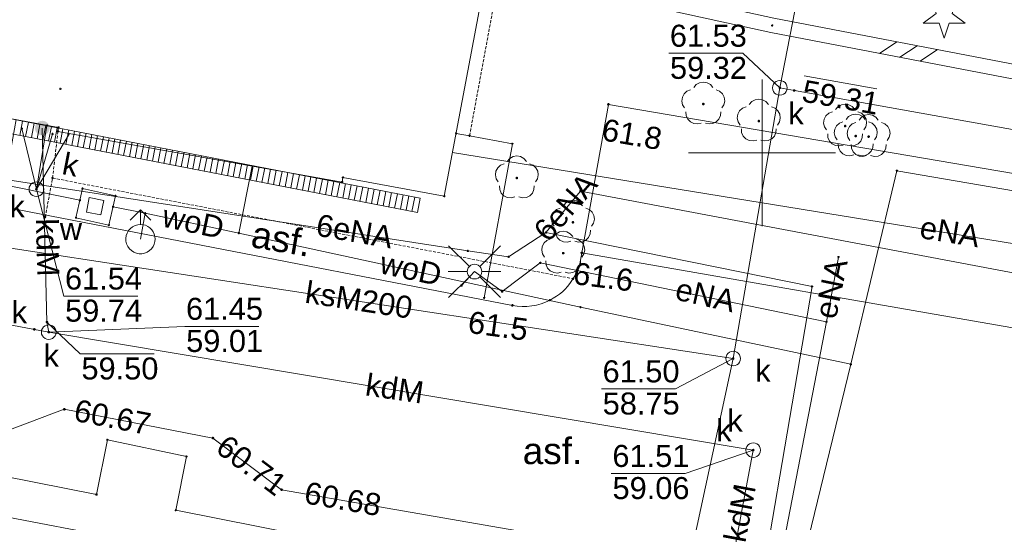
# Paper-space layout 'A-01 PLAN SYTUACYJNY' of a CAD drawing. Header units: millimetres. Extents: x 0 to 900, y 0 to 750.
# Tile 65 of 105: x 545 to 612, y 467 to 502. Entities that reach past the tile are written whole.
import ezdxf
from ezdxf.xclip import XClip

# ---------------------------------------------------------------- set-up
doc = ezdxf.new("R2010")
doc.units = ezdxf.units.MM
doc.header["$MEASUREMENT"] = 0
doc.header["$XCLIPFRAME"] = 0
doc.linetypes.add('PRZER2-1', pattern=[1.5, 1, -0.5])
doc.linetypes.add('PRZER3-1', pattern=[4000, 3000, -1000])
doc.layers.add('A_mapa_Nr_pióra__2', color=8, linetype='Continuous', lineweight=13)
doc.layers.add('A_podrys', color=7, linetype='Continuous')
doc.styles.add('STYL_AUTOMATYCZNY_1', font='arial.ttf')

# ---------------------------------------------------------------- blocks, each defined once
blk = doc.blocks.new('Rysunek_3_3', base_point=(-1239.757, 488.381))
at = {"layer": 'A_mapa_Nr_pióra__2', "linetype": 'Continuous', "lineweight": 13}
for points in [[(596.619, 496.999), (596.622, 496.975), (596.631, 496.954), (596.645, 496.935), (596.664, 496.921), (596.685, 496.912), (596.709, 496.909), (596.732, 496.912), (596.754, 496.921), (596.772, 496.935), (596.787, 496.954), (596.796, 496.975), (596.799, 496.999), (596.796, 497.022), (596.787, 497.044), (596.772, 497.062), (596.754, 497.077), (596.732, 497.086), (596.709, 497.089), (596.685, 497.086), (596.664, 497.077), (596.645, 497.062), (596.631, 497.044), (596.622, 497.022)], [(597.602, 496.817), (597.605, 496.794), (597.614, 496.772), (597.628, 496.754), (597.647, 496.739), (597.669, 496.73), (597.692, 496.727), (597.715, 496.73), (597.737, 496.739), (597.756, 496.754), (597.77, 496.772), (597.779, 496.794), (597.782, 496.817), (597.779, 496.841), (597.77, 496.862), (597.756, 496.881), (597.737, 496.895), (597.715, 496.904), (597.692, 496.907), (597.669, 496.904), (597.647, 496.895), (597.628, 496.881), (597.614, 496.862), (597.605, 496.841)], [(584.947, 495.875), (584.95, 495.852), (584.959, 495.83), (584.974, 495.812), (584.992, 495.798), (585.014, 495.789), (585.037, 495.785), (585.06, 495.789), (585.082, 495.798), (585.101, 495.812), (585.115, 495.83), (585.124, 495.852), (585.127, 495.875), (585.124, 495.899), (585.115, 495.92), (585.101, 495.939), (585.082, 495.953), (585.06, 495.962), (585.037, 495.965), (585.014, 495.962), (584.992, 495.953), (584.974, 495.939), (584.959, 495.92), (584.95, 495.899)], [(591.497, 495.805), (591.525, 495.81), (591.55, 495.823), (591.57, 495.843), (591.583, 495.868), (591.587, 495.895), (591.583, 495.923), (591.57, 495.948), (591.55, 495.968), (591.525, 495.981), (591.497, 495.985), (591.469, 495.981), (591.444, 495.968), (591.424, 495.948), (591.412, 495.923), (591.407, 495.895), (591.412, 495.868), (591.424, 495.843), (591.444, 495.823), (591.469, 495.81)], [(545.977, 494.255), (545.994, 494.126), (546.044, 494.005), (546.124, 493.902), (546.227, 493.822), (546.348, 493.773), (546.477, 493.755), (546.607, 493.773), (546.727, 493.822), (546.831, 493.902), (546.91, 494.005), (546.96, 494.126), (546.977, 494.255), (546.96, 494.385), (546.91, 494.505), (546.831, 494.609), (546.727, 494.688), (546.607, 494.738), (546.477, 494.755), (546.348, 494.738), (546.227, 494.688), (546.124, 494.609), (546.044, 494.505), (545.994, 494.385)], [(595.277, 494.645), (595.305, 494.65), (595.33, 494.663), (595.35, 494.683), (595.363, 494.708), (595.367, 494.735), (595.363, 494.763), (595.35, 494.788), (595.33, 494.808), (595.305, 494.821), (595.277, 494.825), (595.249, 494.821), (595.224, 494.808), (595.204, 494.788), (595.192, 494.763), (595.187, 494.735), (595.192, 494.708), (595.204, 494.683), (595.224, 494.663), (595.249, 494.65)], [(601.157, 494.305), (601.185, 494.31), (601.21, 494.323), (601.23, 494.343), (601.243, 494.368), (601.247, 494.395), (601.243, 494.423), (601.23, 494.448), (601.21, 494.468), (601.185, 494.481), (601.157, 494.485), (601.129, 494.481), (601.104, 494.468), (601.084, 494.448), (601.072, 494.423), (601.067, 494.395), (601.072, 494.368), (601.084, 494.343), (601.104, 494.323), (601.129, 494.31)], [(601.877, 493.625), (601.905, 493.63), (601.93, 493.643), (601.95, 493.663), (601.963, 493.688), (601.967, 493.715), (601.963, 493.743), (601.95, 493.768), (601.93, 493.788), (601.905, 493.801), (601.877, 493.805), (601.849, 493.801), (601.824, 493.788), (601.804, 493.768), (601.792, 493.743), (601.787, 493.715), (601.792, 493.688), (601.804, 493.663), (601.824, 493.643), (601.849, 493.63)], [(602.757, 493.585), (602.785, 493.59), (602.81, 493.603), (602.83, 493.623), (602.843, 493.648), (602.847, 493.675), (602.843, 493.703), (602.83, 493.728), (602.81, 493.748), (602.785, 493.761), (602.757, 493.765), (602.729, 493.761), (602.704, 493.748), (602.684, 493.728), (602.672, 493.703), (602.667, 493.675), (602.672, 493.648), (602.684, 493.623), (602.704, 493.603), (602.729, 493.59)], [(578.797, 490.765), (578.825, 490.77), (578.85, 490.783), (578.87, 490.803), (578.883, 490.828), (578.887, 490.855), (578.883, 490.883), (578.87, 490.908), (578.85, 490.928), (578.825, 490.941), (578.797, 490.945), (578.769, 490.941), (578.744, 490.928), (578.724, 490.908), (578.712, 490.883), (578.707, 490.855), (578.712, 490.828), (578.724, 490.803), (578.744, 490.783), (578.769, 490.77)], [(545.987, 490.095), (545.99, 490.072), (545.999, 490.05), (546.014, 490.032), (546.032, 490.018), (546.054, 490.009), (546.077, 490.005), (546.1, 490.009), (546.122, 490.018), (546.141, 490.032), (546.155, 490.05), (546.164, 490.072), (546.167, 490.095), (546.164, 490.119), (546.155, 490.14), (546.141, 490.159), (546.122, 490.173), (546.1, 490.182), (546.077, 490.185), (546.054, 490.182), (546.032, 490.173), (546.014, 490.159), (545.999, 490.14), (545.99, 490.119)], [(582.617, 487.745), (582.645, 487.75), (582.67, 487.763), (582.69, 487.783), (582.703, 487.808), (582.707, 487.835), (582.703, 487.863), (582.69, 487.888), (582.67, 487.908), (582.645, 487.921), (582.617, 487.925), (582.589, 487.921), (582.564, 487.908), (582.544, 487.888), (582.532, 487.863), (582.527, 487.835), (582.532, 487.808), (582.544, 487.783), (582.564, 487.763), (582.589, 487.75)], [(581.957, 485.645), (581.985, 485.65), (582.01, 485.663), (582.03, 485.683), (582.043, 485.708), (582.047, 485.735), (582.043, 485.763), (582.03, 485.788), (582.01, 485.808), (581.985, 485.821), (581.957, 485.825), (581.929, 485.821), (581.904, 485.808), (581.884, 485.788), (581.872, 485.763), (581.867, 485.735), (581.872, 485.708), (581.884, 485.683), (581.904, 485.663), (581.929, 485.65)], [(583.127, 485.755), (583.13, 485.732), (583.139, 485.71), (583.154, 485.692), (583.172, 485.678), (583.194, 485.669), (583.217, 485.665), (583.24, 485.669), (583.262, 485.678), (583.281, 485.692), (583.295, 485.71), (583.304, 485.732), (583.307, 485.755), (583.304, 485.779), (583.295, 485.8), (583.281, 485.819), (583.262, 485.833), (583.24, 485.842), (583.217, 485.845), (583.194, 485.842), (583.172, 485.833), (583.154, 485.819), (583.139, 485.8), (583.13, 485.779)], [(578.407, 482.175), (578.41, 482.152), (578.419, 482.13), (578.434, 482.112), (578.452, 482.098), (578.474, 482.089), (578.497, 482.085), (578.52, 482.089), (578.542, 482.098), (578.561, 482.112), (578.575, 482.13), (578.584, 482.152), (578.587, 482.175), (578.584, 482.199), (578.575, 482.22), (578.561, 482.239), (578.542, 482.253), (578.52, 482.262), (578.497, 482.265), (578.474, 482.262), (578.452, 482.253), (578.434, 482.239), (578.419, 482.22), (578.41, 482.199)], [(546.705, 481.036), (546.708, 481.012), (546.717, 480.991), (546.732, 480.972), (546.75, 480.958), (546.772, 480.949), (546.795, 480.946), (546.819, 480.949), (546.84, 480.958), (546.859, 480.972), (546.873, 480.991), (546.882, 481.012), (546.885, 481.036), (546.882, 481.059), (546.873, 481.081), (546.859, 481.099), (546.84, 481.114), (546.819, 481.123), (546.795, 481.126), (546.772, 481.123), (546.75, 481.114), (546.732, 481.099), (546.717, 481.081), (546.708, 481.059)], [(545.844, 480.541), (545.847, 480.517), (545.856, 480.496), (545.871, 480.477), (545.889, 480.463), (545.911, 480.454), (545.934, 480.451), (545.958, 480.454), (545.979, 480.463), (545.998, 480.477), (546.012, 480.496), (546.021, 480.517), (546.024, 480.541), (546.021, 480.564), (546.012, 480.586), (545.998, 480.604), (545.979, 480.619), (545.958, 480.628), (545.934, 480.631), (545.911, 480.628), (545.889, 480.619), (545.871, 480.604), (545.856, 480.586), (545.847, 480.564)], [(546.827, 480.355), (546.83, 480.332), (546.839, 480.31), (546.854, 480.292), (546.872, 480.278), (546.894, 480.269), (546.917, 480.265), (546.94, 480.269), (546.962, 480.278), (546.981, 480.292), (546.995, 480.31), (547.004, 480.332), (547.007, 480.355), (547.004, 480.379), (546.995, 480.4), (546.981, 480.419), (546.962, 480.433), (546.94, 480.442), (546.917, 480.445), (546.894, 480.442), (546.872, 480.433), (546.854, 480.419), (546.839, 480.4), (546.83, 480.379)], [(593.44, 478.552), (593.443, 478.528), (593.452, 478.507), (593.466, 478.488), (593.485, 478.474), (593.507, 478.465), (593.53, 478.462), (593.553, 478.465), (593.575, 478.474), (593.593, 478.488), (593.608, 478.507), (593.617, 478.528), (593.62, 478.552), (593.617, 478.575), (593.608, 478.597), (593.593, 478.615), (593.575, 478.63), (593.553, 478.639), (593.53, 478.642), (593.507, 478.639), (593.485, 478.63), (593.466, 478.615), (593.452, 478.597), (593.443, 478.575)], [(547.887, 475.095), (547.89, 475.072), (547.899, 475.05), (547.914, 475.032), (547.932, 475.018), (547.954, 475.009), (547.977, 475.005), (548, 475.009), (548.022, 475.018), (548.041, 475.032), (548.055, 475.05), (548.064, 475.072), (548.067, 475.095), (548.064, 475.119), (548.055, 475.14), (548.041, 475.159), (548.022, 475.173), (548, 475.182), (547.977, 475.185), (547.954, 475.182), (547.932, 475.173), (547.914, 475.159), (547.899, 475.14), (547.89, 475.119)], [(558.007, 473.135), (558.01, 473.112), (558.019, 473.09), (558.034, 473.072), (558.052, 473.058), (558.074, 473.049), (558.097, 473.045), (558.12, 473.049), (558.142, 473.058), (558.161, 473.072), (558.175, 473.09), (558.184, 473.112), (558.187, 473.135), (558.184, 473.159), (558.175, 473.18), (558.161, 473.199), (558.142, 473.213), (558.12, 473.222), (558.097, 473.225), (558.074, 473.222), (558.052, 473.213), (558.034, 473.199), (558.019, 473.18), (558.01, 473.159)], [(594.807, 472.315), (594.81, 472.292), (594.819, 472.27), (594.834, 472.252), (594.852, 472.238), (594.874, 472.229), (594.897, 472.225), (594.92, 472.229), (594.942, 472.238), (594.961, 472.252), (594.975, 472.27), (594.984, 472.292), (594.987, 472.315), (594.984, 472.339), (594.975, 472.36), (594.961, 472.379), (594.942, 472.393), (594.92, 472.402), (594.897, 472.405), (594.874, 472.402), (594.852, 472.393), (594.834, 472.379), (594.819, 472.36), (594.81, 472.339)], [(562.687, 469.615), (562.69, 469.592), (562.699, 469.57), (562.714, 469.552), (562.732, 469.538), (562.754, 469.529), (562.777, 469.525), (562.8, 469.529), (562.822, 469.538), (562.841, 469.552), (562.855, 469.57), (562.864, 469.592), (562.867, 469.615), (562.864, 469.639), (562.855, 469.66), (562.841, 469.679), (562.822, 469.693), (562.8, 469.702), (562.777, 469.705), (562.754, 469.702), (562.732, 469.693), (562.714, 469.679), (562.699, 469.66), (562.69, 469.639)]]:
    blk.add_hatch(color=8, dxfattribs=at).paths.add_polyline_path(points)
at = {"layer": 'A_mapa_Nr_pióra__2', "color": 8, "linetype": 'Continuous', "lineweight": 13, "ltscale": 0.2, "flags": 128}
for points in [[(611.597, 573.515), (596.709, 496.999), (593.53, 478.552)], [(576.945, 506.004), (596.298, 501.745), (644.291, 492.527), (687.493, 484.366), (698.487, 482.13)], [(576.73, 505.027), (596.096, 500.766), (644.104, 491.544), (687.301, 483.385), (698.287, 481.15)], [(603.496, 499.344), (604.667, 500.138)], [(603.496, 499.344), (604.667, 500.138)], [(604.881, 499.078), (606.052, 499.872)], [(604.881, 499.078), (606.052, 499.872)], [(606.266, 498.812), (607.437, 499.606)], [(606.266, 498.812), (607.437, 499.606)], [(596.709, 496.999), (594.18, 499.352), (589.14, 499.352)], [(572.212, 489.486), (523.952, 498.846)], [(572.022, 488.505), (523.762, 497.865)], [(598.358, 497.811), (603.32, 496.923)], [(590.849, 497.022), (591.016, 497.221), (591.241, 497.35), (591.497, 497.395), (591.753, 497.35), (591.978, 497.221), (592.146, 497.022)], [(595.497, 487.575), (595.497, 497.575)], [(697.931, 478.55), (693.657, 479.595), (692.691, 479.821), (691.697, 479.995), (597.697, 496.815), (596.709, 496.999)], [(590.225, 495.627), (590.088, 495.847), (590.034, 496.102), (590.071, 496.359), (590.193, 496.588), (590.385, 496.763), (590.626, 496.86)], [(592.368, 496.86), (592.609, 496.763), (592.802, 496.588), (592.924, 496.359), (592.96, 496.102), (592.906, 495.847), (592.769, 495.627)], [(594.005, 494.467), (593.868, 494.687), (593.814, 494.942), (593.851, 495.199), (593.973, 495.428), (594.165, 495.603), (594.406, 495.7)], [(594.629, 495.862), (594.796, 496.061), (595.021, 496.19), (595.277, 496.235), (595.533, 496.19), (595.758, 496.061), (595.926, 495.862)], [(596.148, 495.7), (596.389, 495.603), (596.582, 495.428), (596.704, 495.199), (596.74, 494.942), (596.686, 494.687), (596.549, 494.467)], [(600.509, 495.522), (600.676, 495.721), (600.901, 495.85), (601.157, 495.895), (601.413, 495.85), (601.638, 495.721), (601.806, 495.522)], [(591.36, 494.603), (591.107, 494.54), (590.849, 494.568), (590.616, 494.682), (590.435, 494.869), (590.329, 495.106), (590.31, 495.365)], [(592.684, 495.365), (592.665, 495.106), (592.559, 494.869), (592.379, 494.682), (592.145, 494.568), (591.887, 494.54), (591.635, 494.603)], [(599.885, 494.127), (599.748, 494.347), (599.694, 494.602), (599.731, 494.859), (599.853, 495.088), (600.045, 495.263), (600.286, 495.36)], [(601.229, 494.842), (601.396, 495.041), (601.621, 495.17), (601.877, 495.215), (602.133, 495.17), (602.358, 495.041), (602.526, 494.842)], [(602.028, 495.36), (602.269, 495.263), (602.462, 495.088), (602.584, 494.859), (602.62, 494.602), (602.566, 494.347), (602.429, 494.127)], [(602.109, 494.802), (602.276, 495.001), (602.501, 495.13), (602.757, 495.175), (603.013, 495.13), (603.238, 495.001), (603.406, 494.802)], [(544.691, 494.831), (543.895, 490.389), (549.04, 489.35)], [(544.947, 493.756), (545.137, 494.738)], [(544.947, 493.756), (545.137, 494.738)], [(545.077, 494.235), (546.077, 490.095)], [(545.34, 493.68), (545.53, 494.661)], [(545.34, 493.68), (545.53, 494.661)], [(545.732, 493.604), (545.923, 494.585)], [(545.732, 493.604), (545.923, 494.585)], [(546.797, 494.435), (546.077, 490.095)], [(546.125, 493.527), (546.315, 494.509)], [(546.125, 493.527), (546.315, 494.509)], [(546.477, 494.255), (546.797, 481.035), (546.917, 480.355)], [(546.518, 493.451), (546.708, 494.433)], [(546.518, 493.451), (546.708, 494.433)], [(546.91, 493.375), (547.101, 494.357)], [(546.91, 493.375), (547.101, 494.357)], [(547.303, 493.299), (547.493, 494.281)], [(547.303, 493.299), (547.493, 494.281)], [(600.605, 493.447), (600.468, 493.667), (600.414, 493.922), (600.451, 494.179), (600.573, 494.408), (600.765, 494.583), (601.006, 494.68)], [(601.485, 493.407), (601.348, 493.627), (601.294, 493.882), (601.331, 494.139), (601.453, 494.368), (601.645, 494.543), (601.886, 494.64)], [(602.748, 494.68), (602.989, 494.583), (603.182, 494.408), (603.304, 494.179), (603.34, 493.922), (603.286, 493.667), (603.149, 493.447)], [(603.628, 494.64), (603.869, 494.543), (604.062, 494.368), (604.184, 494.139), (604.22, 493.882), (604.166, 493.627), (604.029, 493.407)], [(548.336, 493.893), (546.077, 490.095)], [(547.177, 493.855), (546.077, 490.095)], [(547.696, 493.223), (547.886, 494.204)], [(547.696, 493.223), (547.886, 494.204)], [(548.088, 493.147), (548.279, 494.128)], [(548.088, 493.147), (548.279, 494.128)], [(548.481, 493.07), (548.671, 494.052)], [(548.481, 493.07), (548.671, 494.052)], [(548.874, 492.994), (549.064, 493.976)], [(548.874, 492.994), (549.064, 493.976)], [(549.266, 492.918), (549.457, 493.9)], [(549.266, 492.918), (549.457, 493.9)], [(549.659, 492.842), (549.849, 493.824)], [(549.659, 492.842), (549.849, 493.824)], [(550.052, 492.766), (550.242, 493.747)], [(550.052, 492.766), (550.242, 493.747)], [(550.444, 492.69), (550.635, 493.671)], [(550.444, 492.69), (550.635, 493.671)], [(550.837, 492.613), (551.028, 493.595)], [(550.837, 492.613), (551.028, 493.595)], [(574.657, 493.895), (575.577, 493.735), (578.497, 493.195), (576.577, 482.695)], [(595.14, 493.443), (594.887, 493.38), (594.629, 493.408), (594.396, 493.522), (594.215, 493.709), (594.109, 493.946), (594.09, 494.205)], [(596.464, 494.205), (596.445, 493.946), (596.339, 493.709), (596.159, 493.522), (595.925, 493.408), (595.667, 493.38), (595.415, 493.443)], [(601.02, 493.103), (600.767, 493.04), (600.509, 493.068), (600.276, 493.182), (600.095, 493.369), (599.989, 493.606), (599.97, 493.865)], [(602.344, 493.865), (602.325, 493.606), (602.219, 493.369), (602.039, 493.182), (601.805, 493.068), (601.547, 493.04), (601.295, 493.103)], [(551.23, 492.537), (551.42, 493.519)], [(551.23, 492.537), (551.42, 493.519)], [(551.622, 492.461), (551.813, 493.443)], [(551.622, 492.461), (551.813, 493.443)], [(552.015, 492.385), (552.206, 493.367)], [(552.015, 492.385), (552.206, 493.367)], [(552.408, 492.309), (552.598, 493.29)], [(552.408, 492.309), (552.598, 493.29)], [(552.801, 492.233), (552.991, 493.214)], [(552.801, 492.233), (552.991, 493.214)], [(553.193, 492.156), (553.384, 493.138)], [(553.193, 492.156), (553.384, 493.138)], [(553.586, 492.08), (553.776, 493.062)], [(553.586, 492.08), (553.776, 493.062)], [(553.979, 492.004), (554.169, 492.986)], [(553.979, 492.004), (554.169, 492.986)], [(554.371, 491.928), (554.562, 492.91)], [(554.371, 491.928), (554.562, 492.91)], [(601.74, 492.423), (601.487, 492.36), (601.229, 492.388), (600.996, 492.502), (600.815, 492.689), (600.709, 492.926), (600.69, 493.185)], [(602.62, 492.383), (602.367, 492.32), (602.109, 492.348), (601.876, 492.462), (601.695, 492.649), (601.589, 492.886), (601.57, 493.145)], [(603.064, 493.185), (603.045, 492.926), (602.939, 492.689), (602.759, 492.502), (602.525, 492.388), (602.267, 492.36), (602.015, 492.423)], [(603.944, 493.145), (603.925, 492.886), (603.819, 492.649), (603.639, 492.462), (603.405, 492.348), (603.147, 492.32), (602.895, 492.383)], [(534.191, 492.618), (542.93, 490.902), (575.464, 485.887), (578.234, 485.474), (580.779, 487.137)], [(554.764, 491.852), (554.954, 492.834)], [(554.764, 491.852), (554.954, 492.834)], [(555.157, 491.776), (555.347, 492.757)], [(555.157, 491.776), (555.347, 492.757)], [(555.549, 491.699), (555.74, 492.681)], [(555.549, 491.699), (555.74, 492.681)], [(555.942, 491.623), (556.132, 492.605)], [(555.942, 491.623), (556.132, 492.605)], [(556.335, 491.547), (556.525, 492.529)], [(556.335, 491.547), (556.525, 492.529)], [(556.727, 491.471), (556.918, 492.453)], [(556.727, 491.471), (556.918, 492.453)], [(557.12, 491.395), (557.31, 492.377)], [(557.12, 491.395), (557.31, 492.377)], [(557.513, 491.319), (557.703, 492.3)], [(557.513, 491.319), (557.703, 492.3)], [(557.905, 491.243), (558.096, 492.224)], [(557.905, 491.243), (558.096, 492.224)], [(574.415, 492.593), (647.47, 480.722)], [(578.149, 491.982), (578.316, 492.181), (578.541, 492.31), (578.797, 492.355), (579.053, 492.31), (579.278, 492.181), (579.446, 491.982)], [(600.497, 492.575), (590.497, 492.575)], [(558.298, 491.166), (558.488, 492.148)], [(558.298, 491.166), (558.488, 492.148)], [(558.691, 491.09), (558.881, 492.072)], [(558.691, 491.09), (558.881, 492.072)], [(559.083, 491.014), (559.274, 491.996)], [(559.083, 491.014), (559.274, 491.996)], [(559.476, 490.938), (559.667, 491.92)], [(559.476, 490.938), (559.667, 491.92)], [(560.78, 491.669), (559.864, 487.103)], [(559.869, 490.862), (560.059, 491.843)], [(559.869, 490.862), (560.059, 491.843)], [(560.262, 490.786), (560.452, 491.767)], [(560.262, 490.786), (560.452, 491.767)], [(560.654, 490.709), (560.845, 491.691)], [(560.654, 490.709), (560.845, 491.691)], [(561.047, 490.633), (561.237, 491.615)], [(561.047, 490.633), (561.237, 491.615)], [(577.525, 490.587), (577.388, 490.807), (577.334, 491.062), (577.371, 491.319), (577.493, 491.548), (577.685, 491.723), (577.926, 491.82)], [(579.668, 491.82), (579.909, 491.723), (580.102, 491.548), (580.224, 491.319), (580.26, 491.062), (580.206, 490.807), (580.069, 490.587)], [(561.44, 490.557), (561.63, 491.539)], [(561.44, 490.557), (561.63, 491.539)], [(561.832, 490.481), (562.023, 491.463)], [(561.832, 490.481), (562.023, 491.463)], [(562.225, 490.405), (562.415, 491.386)], [(562.225, 490.405), (562.415, 491.386)], [(562.618, 490.329), (562.808, 491.31)], [(562.618, 490.329), (562.808, 491.31)], [(563.01, 490.252), (563.201, 491.234)], [(563.01, 490.252), (563.201, 491.234)], [(563.403, 490.176), (563.593, 491.158)], [(563.403, 490.176), (563.593, 491.158)], [(563.796, 490.1), (563.986, 491.082)], [(563.796, 490.1), (563.986, 491.082)], [(564.188, 490.024), (564.379, 491.006)], [(564.188, 490.024), (564.379, 491.006)], [(564.581, 489.948), (564.771, 490.93)], [(564.581, 489.948), (564.771, 490.93)], [(663.67, 480.654), (644.953, 484.431), (604.679, 491.355), (601.544, 478.161), (595.977, 455.301)], [(564.974, 489.872), (565.164, 490.853)], [(564.974, 489.872), (565.164, 490.853)], [(565.366, 489.795), (565.557, 490.777)], [(565.366, 489.795), (565.557, 490.777)], [(565.759, 489.719), (565.949, 490.701)], [(565.759, 489.719), (565.949, 490.701)], [(566.152, 489.643), (566.342, 490.625)], [(566.152, 489.643), (566.342, 490.625)], [(566.544, 489.567), (566.735, 490.549)], [(566.544, 489.567), (566.735, 490.549)], [(566.937, 489.491), (567.128, 490.473)], [(566.937, 489.491), (567.128, 490.473)], [(567.33, 489.415), (567.52, 490.396)], [(567.33, 489.415), (567.52, 490.396)], [(567.722, 489.339), (567.913, 490.32)], [(567.722, 489.339), (567.913, 490.32)], [(568.115, 489.262), (568.306, 490.244)], [(568.115, 489.262), (568.306, 490.244)], [(578.66, 489.563), (578.407, 489.5), (578.149, 489.528), (577.916, 489.642), (577.735, 489.829), (577.629, 490.066), (577.61, 490.325)], [(579.984, 490.325), (579.965, 490.066), (579.859, 489.829), (579.679, 489.642), (579.445, 489.528), (579.187, 489.5), (578.935, 489.563)], [(546.077, 490.095), (547.945, 482.806), (552.985, 482.806)], [(568.508, 489.186), (568.698, 490.168)], [(568.508, 489.186), (568.698, 490.168)], [(568.901, 489.11), (569.091, 490.092)], [(568.901, 489.11), (569.091, 490.092)], [(569.293, 489.034), (569.484, 490.016)], [(569.293, 489.034), (569.484, 490.016)], [(569.686, 488.958), (569.876, 489.939)], [(569.686, 488.958), (569.876, 489.939)], [(570.079, 488.882), (570.269, 489.863)], [(570.079, 488.882), (570.269, 489.863)], [(570.471, 488.805), (570.662, 489.787)], [(570.471, 488.805), (570.662, 489.787)], [(570.864, 488.729), (571.054, 489.711)], [(570.864, 488.729), (571.054, 489.711)], [(571.257, 488.653), (571.447, 489.635)], [(571.257, 488.653), (571.447, 489.635)], [(571.649, 488.577), (571.84, 489.559)], [(571.649, 488.577), (571.84, 489.559)], [(580.779, 487.137), (583.133, 489.955)], [(583.133, 489.955), (695.545, 468.729)], [(551.295, 488.895), (553.489, 488.453)], [(572.022, 488.505), (572.212, 489.486)], [(581.969, 488.962), (582.136, 489.161), (582.361, 489.29), (582.617, 489.335), (582.873, 489.29), (583.098, 489.161), (583.266, 488.962)], [(552.458, 487.984), (553.166, 488.691), (553.873, 487.984)], [(553.166, 487.691), (553.166, 488.691)], [(553.166, 486.691), (553.489, 488.453)], [(553.489, 488.453), (559.864, 487.103)], [(581.345, 487.567), (581.208, 487.787), (581.154, 488.042), (581.191, 488.299), (581.313, 488.528), (581.505, 488.703), (581.746, 488.8)], [(583.488, 488.8), (583.729, 488.703), (583.922, 488.528), (584.044, 488.299), (584.08, 488.042), (584.026, 487.787), (583.889, 487.567)], [(559.864, 487.103), (583.126, 482.065), (601.544, 478.161)], [(580.779, 487.137), (598.906, 483.465), (594.158, 455.614), (589.563, 428.843), (589.415, 425.213), (591.637, 421.764), (628.887, 415.205), (624.118, 389.02)], [(581.309, 486.862), (581.476, 487.061), (581.701, 487.19), (581.957, 487.235), (582.213, 487.19), (582.438, 487.061), (582.606, 486.862)], [(582.48, 486.543), (582.227, 486.48), (581.969, 486.508), (581.736, 486.622), (581.555, 486.809), (581.449, 487.046), (581.43, 487.305)], [(583.804, 487.305), (583.785, 487.046), (583.679, 486.809), (583.499, 486.622), (583.265, 486.508), (583.007, 486.48), (582.755, 486.543)], [(542.377, 486.375), (593.53, 478.552)], [(575.564, 484.829), (574.149, 486.243)], [(576.271, 484.829), (577.685, 486.243)], [(580.685, 485.467), (580.548, 485.687), (580.494, 485.942), (580.531, 486.199), (580.653, 486.428), (580.845, 486.603), (581.086, 486.7)], [(582.828, 486.7), (583.069, 486.603), (583.262, 486.428), (583.384, 486.199), (583.42, 485.942), (583.366, 485.687), (583.229, 485.467)], [(575.026, 483.528), (575.917, 484.475), (577.796, 483.115), (580.396, 485.073), (599.88, 481.047)], [(581.82, 484.443), (581.567, 484.38), (581.309, 484.408), (581.076, 484.522), (580.895, 484.709), (580.789, 484.946), (580.77, 485.205)], [(583.144, 485.205), (583.125, 484.946), (583.019, 484.709), (582.839, 484.522), (582.605, 484.408), (582.347, 484.38), (582.095, 484.443)], [(599.88, 481.047), (600.702, 485.471)], [(575.417, 484.475), (574.117, 484.475)], [(576.417, 484.475), (577.717, 484.475)], [(575.564, 484.122), (574.149, 482.708)], [(576.271, 484.122), (577.685, 482.708)], [(537.677, 482.095), (538.657, 481.915), (545.937, 480.535), (546.917, 480.355)], [(546.795, 481.036), (549.057, 478.869), (554.097, 478.869)], [(623.167, 389.716), (628.438, 416.705), (591.886, 423.141), (590.99, 424.928), (590.153, 428.737), (594.946, 455.478), (599.88, 481.047)], [(546.917, 480.355), (556.188, 480.743), (561.228, 480.743)], [(546.917, 480.355), (594.897, 472.315)], [(574.197, 388.861), (574.417, 389.835), (593.53, 478.552)], [(593.53, 478.552), (589.596, 476.481), (584.556, 476.481)], [(518.8, 477.503), (519.517, 477.015), (520.117, 476.915), (528.017, 475.655), (543.077, 473.255), (547.977, 475.095), (558.097, 473.135), (562.777, 469.615), (590.897, 464.735), (593.897, 464.075), (599.757, 462.975), (635.277, 456.895), (638.697, 456.575), (638.557, 455.775), (636.597, 444.755), (636.317, 443.195), (637.137, 442.895)], [(594.897, 472.315), (590.267, 470.719), (585.227, 470.719)], [(594.897, 472.315), (590.637, 449.615)], [(603.242, 456.405), (554.698, 465.721), (526.2, 471.169)]]:
    blk.add_lwpolyline(points, dxfattribs=at)
blk.add_lwpolyline([(530.097, 514.015), (532.257, 530.055), (533.057, 536.015, 0.212893), (532.037, 542.515, 0.135669), (516.537, 546.495, 0.097614), (510.897, 545.855, 0.093983), (506.817, 543.815, 0.235117), (502.917, 537.195), (500.637, 521.415), (496.717, 500.555, 0.152127), (496.777, 497.535, 0.248916), (501.317, 493.515), (523.177, 489.735, 0.327079), (530.217, 491.535), (578.497, 482.175, 0.167419), (581.057, 482.535, 0.258814), (583.217, 485.755), (585.037, 495.875), (662.737, 482.615), (660.737, 472.275)], format="xyb", dxfattribs=at)
for points in [[(523.225, 498.817), (547.577, 494.295), (547.537, 494.035), (566.897, 490.575), (566.957, 490.895), (573.857, 489.615), (576.837, 505.515), (509.777, 517.635), (507.161, 503.495), (503.297, 504.215), (501.877, 496.555), (522.197, 492.975)], [(608.442, 502.053), (609.324, 501.412), (608.234, 501.412), (607.897, 500.375), (607.56, 501.412), (606.471, 501.412), (607.352, 502.053), (607.015, 503.089), (607.897, 502.448), (608.779, 503.089)], [(596.152, 501.24), (596.152, 501.271), (596.181, 501.3), (596.213, 501.3), (596.242, 501.271), (596.242, 501.24), (596.213, 501.21), (596.181, 501.21)], [(547.667, 496.916), (547.667, 496.948), (547.696, 496.977), (547.728, 496.977), (547.757, 496.948), (547.757, 496.916), (547.728, 496.887), (547.696, 496.887)], [(596.709, 497.499), (596.838, 497.482), (596.959, 497.432), (597.062, 497.352), (597.142, 497.249), (597.192, 497.128), (597.209, 496.999), (597.192, 496.869), (597.142, 496.749), (597.062, 496.645), (596.959, 496.566), (596.838, 496.516), (596.709, 496.499), (596.579, 496.516), (596.459, 496.566), (596.355, 496.645), (596.276, 496.749), (596.226, 496.869), (596.209, 496.999), (596.226, 497.128), (596.276, 497.249), (596.355, 497.352), (596.459, 497.432), (596.579, 497.482)], [(597.652, 496.8), (597.652, 496.831), (597.681, 496.86), (597.713, 496.86), (597.742, 496.831), (597.742, 496.8), (597.713, 496.77), (597.681, 496.77)], [(545.032, 494.22), (545.032, 494.251), (545.061, 494.28), (545.093, 494.28), (545.122, 494.251), (545.122, 494.22), (545.093, 494.19), (545.061, 494.19)], [(546.752, 494.42), (546.752, 494.451), (546.781, 494.48), (546.813, 494.48), (546.842, 494.451), (546.842, 494.42), (546.813, 494.39), (546.781, 494.39)], [(547.531, 494.262), (547.531, 494.294), (547.56, 494.323), (547.592, 494.323), (547.621, 494.294), (547.621, 494.262), (547.592, 494.233), (547.56, 494.233)], [(547.532, 494.28), (547.532, 494.311), (547.561, 494.34), (547.593, 494.34), (547.622, 494.311), (547.622, 494.28), (547.593, 494.25), (547.561, 494.25)], [(547.132, 493.84), (547.132, 493.871), (547.161, 493.9), (547.193, 493.9), (547.222, 493.871), (547.222, 493.84), (547.193, 493.81), (547.161, 493.81)], [(547.492, 494.02), (547.492, 494.051), (547.521, 494.08), (547.553, 494.08), (547.582, 494.051), (547.582, 494.02), (547.553, 493.99), (547.521, 493.99)], [(574.612, 493.88), (574.612, 493.911), (574.641, 493.94), (574.673, 493.94), (574.702, 493.911), (574.702, 493.88), (574.673, 493.85), (574.641, 493.85)], [(575.532, 493.72), (575.532, 493.751), (575.561, 493.78), (575.593, 493.78), (575.622, 493.751), (575.622, 493.72), (575.593, 493.69), (575.561, 493.69)], [(578.452, 493.18), (578.452, 493.211), (578.481, 493.24), (578.513, 493.24), (578.542, 493.211), (578.542, 493.18), (578.513, 493.15), (578.481, 493.15)], [(547.132, 490.84), (547.132, 490.871), (547.161, 490.9), (547.193, 490.9), (547.222, 490.871), (547.222, 490.84), (547.193, 490.81), (547.161, 490.81)], [(566.912, 490.88), (566.912, 490.911), (566.941, 490.94), (566.973, 490.94), (567.002, 490.911), (567.002, 490.88), (566.973, 490.85), (566.941, 490.85)], [(604.634, 491.339), (604.634, 491.371), (604.663, 491.4), (604.695, 491.4), (604.724, 491.371), (604.724, 491.339), (604.695, 491.31), (604.663, 491.31)], [(546.077, 490.595), (546.207, 490.578), (546.327, 490.528), (546.431, 490.449), (546.51, 490.345), (546.56, 490.225), (546.577, 490.095), (546.56, 489.966), (546.51, 489.845), (546.431, 489.742), (546.327, 489.662), (546.207, 489.613), (546.077, 489.595), (545.948, 489.613), (545.827, 489.662), (545.724, 489.742), (545.644, 489.845), (545.594, 489.966), (545.577, 490.095), (545.594, 490.225), (545.644, 490.345), (545.724, 490.449), (545.827, 490.528), (545.948, 490.578)], [(566.852, 490.56), (566.852, 490.591), (566.881, 490.62), (566.913, 490.62), (566.942, 490.591), (566.942, 490.56), (566.913, 490.53), (566.881, 490.53)], [(549.214, 490.132), (551.459, 489.633), (551.018, 487.65), (548.773, 488.148)], [(549.169, 490.117), (549.169, 490.148), (549.198, 490.177), (549.23, 490.177), (549.259, 490.148), (549.259, 490.117), (549.23, 490.087), (549.198, 490.087)], [(551.414, 489.618), (551.414, 489.649), (551.443, 489.678), (551.475, 489.678), (551.504, 489.649), (551.504, 489.618), (551.475, 489.588), (551.443, 489.588)], [(573.812, 489.6), (573.812, 489.631), (573.841, 489.66), (573.873, 489.66), (573.902, 489.631), (573.902, 489.6), (573.873, 489.57), (573.841, 489.57)], [(583.088, 489.939), (583.088, 489.971), (583.117, 490), (583.149, 490), (583.178, 489.971), (583.178, 489.939), (583.149, 489.91), (583.117, 489.91)], [(548.995, 489.334), (548.995, 489.366), (549.024, 489.395), (549.056, 489.395), (549.085, 489.366), (549.085, 489.334), (549.056, 489.305), (549.024, 489.305)], [(550.467, 488.346), (550.658, 489.328), (549.676, 489.518), (549.486, 488.537)], [(551.25, 488.879), (551.25, 488.911), (551.279, 488.94), (551.311, 488.94), (551.34, 488.911), (551.34, 488.879), (551.311, 488.85), (551.279, 488.85)], [(546.632, 488.18), (546.632, 488.211), (546.661, 488.24), (546.693, 488.24), (546.722, 488.211), (546.722, 488.18), (546.693, 488.15), (546.661, 488.15)], [(548.728, 488.133), (548.728, 488.164), (548.757, 488.193), (548.789, 488.193), (548.818, 488.164), (548.818, 488.133), (548.789, 488.103), (548.757, 488.103)], [(553.444, 488.437), (553.444, 488.469), (553.473, 488.498), (553.505, 488.498), (553.534, 488.469), (553.534, 488.437), (553.505, 488.408), (553.473, 488.408)], [(550.973, 487.634), (550.973, 487.665), (551.002, 487.695), (551.034, 487.695), (551.063, 487.665), (551.063, 487.634), (551.034, 487.605), (551.002, 487.605)], [(553.166, 487.691), (553.339, 487.676), (553.508, 487.631), (553.666, 487.557), (553.808, 487.457), (553.932, 487.334), (554.032, 487.191), (554.105, 487.033), (554.15, 486.865), (554.166, 486.691), (554.15, 486.518), (554.105, 486.349), (554.032, 486.191), (553.921, 486.036), (553.784, 485.905), (553.624, 485.802), (553.447, 485.732), (553.261, 485.696), (553.07, 485.696), (552.884, 485.732), (552.707, 485.802), (552.547, 485.905), (552.41, 486.036), (552.3, 486.191), (552.221, 486.364), (552.176, 486.549), (552.167, 486.739), (552.194, 486.927), (552.256, 487.107), (552.351, 487.271), (552.475, 487.415), (552.625, 487.533), (552.794, 487.62), (552.976, 487.673)], [(559.819, 487.087), (559.819, 487.118), (559.848, 487.148), (559.88, 487.148), (559.909, 487.118), (559.909, 487.087), (559.88, 487.058), (559.848, 487.058)], [(580.734, 487.122), (580.734, 487.153), (580.764, 487.182), (580.795, 487.182), (580.824, 487.153), (580.824, 487.122), (580.795, 487.092), (580.764, 487.092)], [(575.419, 485.871), (575.419, 485.903), (575.448, 485.932), (575.48, 485.932), (575.509, 485.903), (575.509, 485.871), (575.48, 485.842), (575.448, 485.842)], [(578.189, 485.459), (578.189, 485.49), (578.218, 485.519), (578.25, 485.519), (578.279, 485.49), (578.279, 485.459), (578.25, 485.429), (578.218, 485.429)], [(600.657, 485.455), (600.657, 485.487), (600.686, 485.516), (600.718, 485.516), (600.747, 485.487), (600.747, 485.455), (600.718, 485.426), (600.686, 485.426)], [(575.917, 484.975), (576.047, 484.958), (576.167, 484.908), (576.271, 484.829), (576.35, 484.725), (576.4, 484.605), (576.417, 484.475), (576.4, 484.346), (576.35, 484.225), (576.271, 484.122), (576.167, 484.042), (576.047, 483.993), (575.917, 483.975), (575.788, 483.993), (575.667, 484.042), (575.564, 484.122), (575.484, 484.225), (575.434, 484.346), (575.417, 484.475), (575.434, 484.605), (575.484, 484.725), (575.564, 484.829), (575.667, 484.908), (575.788, 484.958)], [(580.351, 485.057), (580.351, 485.089), (580.38, 485.118), (580.412, 485.118), (580.441, 485.089), (580.441, 485.057), (580.412, 485.028), (580.38, 485.028)], [(574.981, 483.512), (574.981, 483.544), (575.01, 483.573), (575.041, 483.573), (575.071, 483.544), (575.071, 483.512), (575.041, 483.483), (575.01, 483.483)], [(582.592, 483.98), (582.592, 484.011), (582.621, 484.04), (582.653, 484.04), (582.682, 484.011), (582.682, 483.98), (582.653, 483.95), (582.621, 483.95)], [(598.861, 483.45), (598.861, 483.481), (598.89, 483.51), (598.922, 483.51), (598.951, 483.481), (598.951, 483.45), (598.922, 483.42), (598.89, 483.42)], [(577.751, 483.099), (577.751, 483.131), (577.78, 483.16), (577.812, 483.16), (577.841, 483.131), (577.841, 483.099), (577.812, 483.07), (577.78, 483.07)], [(576.532, 482.68), (576.532, 482.711), (576.561, 482.74), (576.593, 482.74), (576.622, 482.711), (576.622, 482.68), (576.593, 482.65), (576.561, 482.65)], [(581.012, 482.52), (581.012, 482.551), (581.041, 482.58), (581.073, 482.58), (581.102, 482.551), (581.102, 482.52), (581.073, 482.49), (581.041, 482.49)], [(583.081, 482.049), (583.081, 482.081), (583.11, 482.11), (583.142, 482.11), (583.171, 482.081), (583.171, 482.049), (583.142, 482.02), (583.11, 482.02)], [(546.917, 480.855), (547.047, 480.838), (547.167, 480.788), (547.271, 480.709), (547.35, 480.605), (547.4, 480.485), (547.417, 480.355), (547.4, 480.226), (547.35, 480.105), (547.271, 480.002), (547.167, 479.922), (547.047, 479.873), (546.917, 479.855), (546.788, 479.873), (546.667, 479.922), (546.564, 480.002), (546.484, 480.105), (546.434, 480.226), (546.417, 480.355), (546.434, 480.485), (546.484, 480.605), (546.564, 480.709), (546.667, 480.788), (546.788, 480.838)], [(546.917, 480.855), (547.047, 480.838), (547.167, 480.788), (547.271, 480.709), (547.35, 480.605), (547.4, 480.485), (547.417, 480.355), (547.4, 480.226), (547.35, 480.105), (547.271, 480.002), (547.167, 479.922), (547.047, 479.873), (546.917, 479.855), (546.788, 479.873), (546.667, 479.922), (546.564, 480.002), (546.484, 480.105), (546.434, 480.226), (546.417, 480.355), (546.434, 480.485), (546.484, 480.605), (546.564, 480.709), (546.667, 480.788), (546.788, 480.838)], [(546.752, 481.02), (546.752, 481.051), (546.781, 481.08), (546.813, 481.08), (546.842, 481.051), (546.842, 481.02), (546.813, 480.99), (546.781, 480.99)], [(599.835, 481.031), (599.835, 481.063), (599.864, 481.092), (599.896, 481.092), (599.925, 481.063), (599.925, 481.031), (599.896, 481.002), (599.864, 481.002)], [(545.892, 480.52), (545.892, 480.551), (545.921, 480.58), (545.953, 480.58), (545.982, 480.551), (545.982, 480.52), (545.953, 480.49), (545.921, 480.49)], [(593.53, 479.052), (593.659, 479.035), (593.78, 478.985), (593.883, 478.905), (593.963, 478.802), (594.013, 478.681), (594.03, 478.552), (594.013, 478.422), (593.963, 478.302), (593.883, 478.198), (593.78, 478.119), (593.659, 478.069), (593.53, 478.052), (593.4, 478.069), (593.28, 478.119), (593.176, 478.198), (593.097, 478.302), (593.047, 478.422), (593.03, 478.552), (593.047, 478.681), (593.097, 478.802), (593.176, 478.905), (593.28, 478.985), (593.4, 479.035)], [(601.499, 478.145), (601.499, 478.176), (601.528, 478.206), (601.56, 478.206), (601.589, 478.176), (601.589, 478.145), (601.56, 478.116), (601.528, 478.116)], [(547.932, 475.08), (547.932, 475.111), (547.961, 475.14), (547.993, 475.14), (548.022, 475.111), (548.022, 475.08), (547.993, 475.05), (547.961, 475.05)], [(526.632, 473.951), (550.172, 469.286), (550.91, 473.014), (556.294, 471.886), (555.567, 468.217), (603.635, 458.692), (602.849, 454.119), (598.237, 454.912), (553.835, 463.244), (553.281, 460.336), (547.839, 461.372), (548.377, 464.201), (525.767, 468.387)], [(550.865, 472.998), (550.865, 473.03), (550.894, 473.059), (550.926, 473.059), (550.955, 473.03), (550.955, 472.998), (550.926, 472.969), (550.894, 472.969)], [(558.052, 473.12), (558.052, 473.151), (558.081, 473.18), (558.113, 473.18), (558.142, 473.151), (558.142, 473.12), (558.113, 473.09), (558.081, 473.09)], [(594.897, 472.815), (595.027, 472.798), (595.147, 472.748), (595.251, 472.669), (595.33, 472.565), (595.38, 472.445), (595.397, 472.315), (595.38, 472.186), (595.33, 472.065), (595.251, 471.962), (595.147, 471.882), (595.027, 471.833), (594.897, 471.815), (594.768, 471.833), (594.647, 471.882), (594.544, 471.962), (594.464, 472.065), (594.414, 472.186), (594.397, 472.315), (594.414, 472.445), (594.464, 472.565), (594.544, 472.669), (594.647, 472.748), (594.768, 472.798)], [(594.897, 472.815), (595.027, 472.798), (595.147, 472.748), (595.251, 472.669), (595.33, 472.565), (595.38, 472.445), (595.397, 472.315), (595.38, 472.186), (595.33, 472.065), (595.251, 471.962), (595.147, 471.882), (595.027, 471.833), (594.897, 471.815), (594.768, 471.833), (594.647, 471.882), (594.544, 471.962), (594.464, 472.065), (594.414, 472.186), (594.397, 472.315), (594.414, 472.445), (594.464, 472.565), (594.544, 472.669), (594.647, 472.748), (594.768, 472.798)], [(556.249, 471.87), (556.249, 471.902), (556.278, 471.931), (556.31, 471.931), (556.339, 471.902), (556.339, 471.87), (556.31, 471.841), (556.278, 471.841)], [(562.732, 469.6), (562.732, 469.631), (562.761, 469.66), (562.793, 469.66), (562.822, 469.631), (562.822, 469.6), (562.793, 469.57), (562.761, 469.57)], [(550.127, 469.271), (550.127, 469.302), (550.156, 469.331), (550.187, 469.331), (550.217, 469.302), (550.217, 469.271), (550.187, 469.241), (550.156, 469.241)], [(555.522, 468.201), (555.522, 468.233), (555.551, 468.262), (555.583, 468.262), (555.612, 468.233), (555.612, 468.201), (555.583, 468.172), (555.551, 468.172)]]:
    blk.add_lwpolyline(points, close=True, dxfattribs=at)
at = {"layer": 'A_mapa_Nr_pióra__2', "color": 8, "linetype": 'PRZER2-1', "lineweight": 13, "ltscale": 0.2, "flags": 128}
for points in [[(575.577, 493.735), (577.897, 506.275), (536.037, 513.815)], [(547.177, 490.855), (547.576, 494.278)], [(546.677, 488.195), (547.177, 490.855), (582.637, 483.995)]]:
    blk.add_lwpolyline(points, dxfattribs=at)
at = {"layer": 'A_mapa_Nr_pióra__2', "color": 8, "linetype": 'PRZER3-1', "lineweight": 13, "ltscale": 0.2, "flags": 128}
blk.add_lwpolyline([(660.737, 472.275), (583.217, 485.755)], dxfattribs=at)
at = {"layer": 'A_mapa_Nr_pióra__2', "color": 8, "linetype": 'Continuous', "lineweight": 13, "attachment_point": 7, "style": 'STYL_AUTOMATYCZNY_1'}
for s, insert, char_height in [('\\A1;{\\pql;\\fArial|b0|i0|c238|p0;\\W1.000000;61.53}', (589.218, 499.779), 1.5), ('\\A1;{\\pql;\\fArial|b0|i0|c238|p0;\\W1.000000;59.32}', (589.227, 497.589), 1.5), ('\\A1;{\\pql;\\fArial|b0|i0|c238|p0;\\W1.000000;k}', (597.291, 494.511), 1.5), ('\\A1;{\\pql;\\fArial|b0|i0|c238|p0;\\W1.000000;k}', (544.243, 488.167), 1.5), ('\\A1;{\\pql;\\fArial|b0|i0|c238|p0;\\W1.000000;w}', (547.672, 486.641), 1.5), ('\\A1;{\\pql;\\fArial|b0|i0|c238|p0;\\W1.000000;61.54}', (548.023, 483.234), 1.5), ('\\A1;{\\pql;\\fArial|b0|i0|c238|p0;\\W1.000000;k}', (544.389, 480.964), 1.5), ('\\A1;{\\pql;\\fArial|b0|i0|c238|p0;\\W1.000000;59.74}', (548.032, 481.044), 1.5), ('\\A1;{\\pql;\\fArial|b0|i0|c238|p0;\\W1.000000;61.45}', (556.266, 481.171), 1.5), ('\\A1;{\\pql;\\fArial|b0|i0|c238|p0;\\W1.000000;59.01}', (556.275, 478.981), 1.5), ('\\A1;{\\pql;\\fArial|b0|i0|c238|p0;\\W1.000000;k}', (546.559, 478.001), 1.5), ('\\A1;{\\pql;\\fArial|b0|i0|c238|p0;\\W1.000000;59.50}', (549.144, 477.107), 1.5), ('\\A1;{\\pql;\\fArial|b0|i0|c238|p0;\\W1.000000;61.50}', (584.634, 476.909), 1.5), ('\\A1;{\\pql;\\fArial|b0|i0|c238|p0;\\W1.000000;k}', (595.032, 476.976), 1.5), ('\\A1;{\\pql;\\fArial|b0|i0|c238|p0;\\W1.000000;58.75}', (584.643, 474.719), 1.5), ('\\A1;{\\pql;\\fArial|b0|i0|c238|p0;\\W1.000000;k}', (593.137, 473.577), 1.5), ('\\A1;{\\pql;\\fArial|b0|i0|c238|p0;\\W1.000000;k}', (592.369, 472.924), 1.5), ('\\A1;{\\pql;\\fArial|b0|i0|c238|p0;\\W1.000000;asf.}', (579.198, 471.335), 1.8), ('\\A1;{\\pql;\\fArial|b0|i0|c238|p0;\\W1.000000;61.51}', (585.305, 471.147), 1.5), ('\\A1;{\\pql;\\fArial|b0|i0|c238|p0;\\W1.000000;59.06}', (585.314, 468.957), 1.5)]:
    blk.add_mtext(s, dxfattribs=dict(at, insert=insert, char_height=char_height))
for s, insert, char_height, rotation in [('\\A1;{\\pql;\\fArial|b0|i0|c238|p0;\\W1.000000;59.31}', (598.134, 496.06), 1.5, 349.85667), ('\\A1;{\\pql;\\fArial|b0|i0|c238|p0;\\W1.000000;61.8}', (584.506, 493.42), 1.5, 350.34393), ('\\A1;{\\pql;\\fArial|b0|i0|c238|p0;\\W1.000000;k}', (547.746, 491.133), 1.5, 349.02379), ('\\A1;{\\pql;\\fArial|b0|i0|c238|p0;\\W1.000000;6eNA}', (580.966, 486.394), 1.5, 49.07672), ('\\A1;{\\pql;\\fArial|b0|i0|c238|p0;\\W1.000000;woD}', (554.553, 487.547), 1.5, 348.0412), ('\\A1;{\\pql;\\fArial|b0|i0|c238|p0;\\W1.000000;6eNA}', (565.035, 486.923), 1.5, 350.18391), ('\\A1;{\\pql;\\fArial|b0|i0|c238|p0;\\W1.000000;kdM}', (546.014, 488.082), 1.5, 271.57971), ('\\A1;{\\pql;\\fArial|b0|i0|c238|p0;\\W1.000000;asf.}', (560.606, 486.138), 1.8, 350.338), ('\\A1;{\\pql;\\fArial|b0|i0|c238|p0;\\W1.000000;eNA}', (606.157, 486.76), 1.5, 350.77028), ('\\A1;{\\pql;\\fArial|b0|i0|c238|p0;\\W1.000000;woD}', (569.37, 484.362), 1.5, 347.78032), ('\\A1;{\\pql;\\fArial|b0|i0|c238|p0;\\W1.000000;61.6}', (582.567, 483.616), 1.5, 352.67279), ('\\A1;{\\pql;\\fArial|b0|i0|c238|p0;\\W1.000000;eNA}', (600.543, 481.171), 1.5, 78.42464), ('\\A1;{\\pql;\\fArial|b0|i0|c238|p0;\\W1.000000;ksM200}', (564.301, 482.347), 1.5, 351.30403), ('\\A1;{\\pql;\\fArial|b0|i0|c238|p0;\\W1.000000;eNA}', (589.491, 482.573), 1.5, 347.27266), ('\\A1;{\\pql;\\fArial|b0|i0|c238|p0;\\W1.000000;61.5}', (575.396, 480.298), 1.5, 352.15857), ('\\A1;{\\pql;\\fArial|b0|i0|c238|p0;\\W1.000000;kdM}', (568.406, 476.037), 1.5, 351.56366), ('\\A1;{\\pql;\\fArial|b0|i0|c238|p0;\\W1.000000;60.67}', (548.545, 474.306), 1.5, 349.0389), ('\\A1;{\\pql;\\fArial|b0|i0|c238|p0;\\W1.000000;60.71}', (558.173, 472.244), 1.5, 323.05182), ('\\A1;{\\pql;\\fArial|b0|i0|c238|p0;\\W1.000000;60.68}', (564.238, 468.685), 1.5, 350.15483), ('\\A1;{\\pql;\\fArial|b0|i0|c238|p0;\\W1.000000;kdM}', (594.379, 465.945), 1.5, 79.3712)]:
    blk.add_mtext(s, dxfattribs=dict(at, insert=insert, char_height=char_height, rotation=rotation))

psp = doc.layouts.new('A-01 PLAN SYTUACYJNY')

# ---------------------------------------------------------------- block references
at = {"layer": 'A_podrys', "color": 37, "linetype": 'Continuous', "lineweight": 5, "true_color": 0x656532}
ref = psp.add_blockref('Rysunek_3_3', (-1239.757, 488.381), dxfattribs=at)
XClip(ref).set_block_clipping_path([(29.90003743, 157.4723136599), (895.1, 745.1)])

doc.saveas('drawing.dxf')
